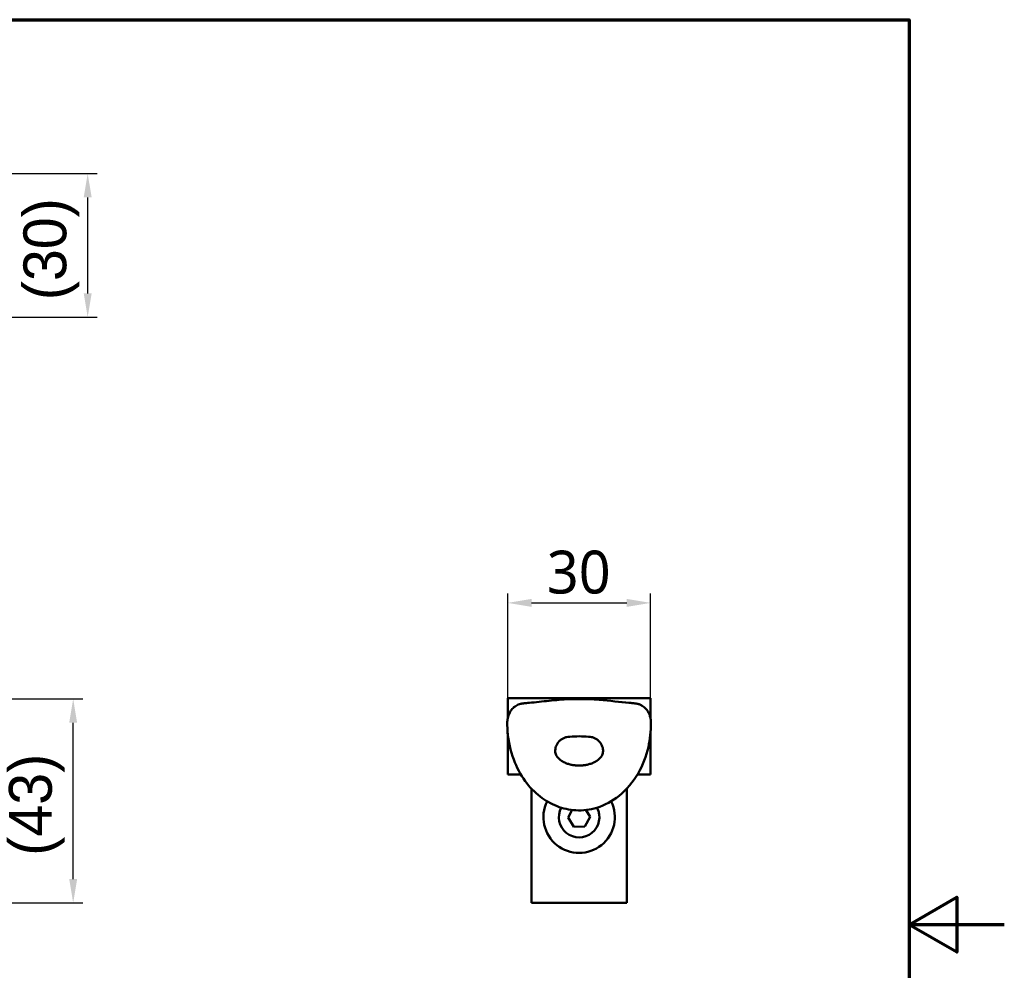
# Model space of a CAD drawing. Header units: millimetres. Extents: x 0 to 594, y 0 to 420.
# Tile 24 of 24: x 387 to 594, y 200 to 400. Entities that reach past the tile are written whole.
import ezdxf

# ---------------------------------------------------------------- set-up
doc = ezdxf.new("R2010")
doc.units = ezdxf.units.MM
doc.header["$LTSCALE"] = 2
for name, color, linetype, lineweight in [('Border (ISO)', 7, 'Continuous', 70), ('Dimension (ISO)', 7, 'Continuous', 25), ('Visible (ISO)', 7, 'Continuous', 50)]:
    doc.layers.add(name, color=color, linetype=linetype, lineweight=lineweight)
doc.styles.add('Note Text (JIS)', font='meiryo.ttc')
doc.dimstyles.new('Default (JIS)', dxfattribs={"dimscale": 2, "dimtxt": 4.5, "dimasz": 2.5, "dimexe": 1, "dimexo": 0, "dimgap": 0.8, "dimtad": 1, "dimrnd": 1e-08, "dimdsep": 46, "dimtxsty": 'Note Text (JIS)', "dimcen": 0.09, "dimdle": 10, "dimclrd": 256, "dimclre": 256, "dimclrt": 256, "dimadec": 0, "dimazin": 2, "dimtfac": 0.777778, "dimtmove": 0, "dimatfit": 3, "dimfxl": 1, "dimtolj": 1, "dimtzin": 0, "dimlwd": -1, "dimlwe": -1, "dimarcsym": 0})

# ---------------------------------------------------------------- blocks, each defined once
blk = doc.blocks.new('図面枠 既定の図面枠')
at = {"layer": 'Border (ISO)', "flags": 128}
for points in [[(10, 10), (10, 200), (287, 200), (287, 10), (10, 10)], [(297, 105), (287, 105), (292, 107.89), (292, 102.11), (287, 105)]]:
    blk.add_lwpolyline(points, dxfattribs=at)
blk = doc.blocks.new('*D7')
at = {"layer": 'Defpoints', "color": 0}
for p in [(366.22, 257.4), (398.45, 257.4), (300.32, 214.56)]:
    blk.add_point(p, dxfattribs=at)
at = {"layer": 'Dimension (ISO)'}
for p, q in [((366.22, 257.4), (400.45, 257.4)), ((398.45, 219.56), (398.45, 252.4)), ((300.32, 214.56), (400.45, 214.56))]:
    blk.add_line(p, q, dxfattribs=at)
for points in [[(397.62, 252.4), (399.28, 252.4), (398.45, 257.4)], [(397.62, 219.56), (399.28, 219.56), (398.45, 214.56)]]:
    blk.add_solid(points, dxfattribs=at)
at = {"layer": 'Dimension (ISO)', "insert": (384.96, 221.43), "char_height": 9, "attachment_point": 1, "rotation": 90, "style": 'Note Text (JIS)'}
blk.add_mtext('\\A1; \\fメイリオ|b0|i0;\\H9.0000;(43)', dxfattribs=at)
blk = doc.blocks.new('*D12')
at = {"layer": 'Defpoints', "color": 0}
for p in [(357.49, 367.7), (357.49, 337.55), (401.49, 337.55)]:
    blk.add_point(p, dxfattribs=at)
at = {"layer": 'Dimension (ISO)'}
for p, q in [((357.49, 367.7), (403.49, 367.7)), ((401.49, 362.7), (401.49, 342.55)), ((357.49, 337.55), (403.49, 337.55))]:
    blk.add_line(p, q, dxfattribs=at)
for points in [[(400.66, 362.7), (402.33, 362.7), (401.49, 367.7)], [(400.66, 342.55), (402.33, 342.55), (401.49, 337.55)]]:
    blk.add_solid(points, dxfattribs=at)
at = {"layer": 'Dimension (ISO)', "insert": (388, 338.07), "char_height": 9, "attachment_point": 1, "rotation": 90, "style": 'Note Text (JIS)'}
blk.add_mtext('\\A1; \\fメイリオ|b0|i0;\\H9.0000;(30)', dxfattribs=at)
blk = doc.blocks.new('*D24')
at = {"layer": 'Defpoints', "color": 0}
for p in [(519.71, 277.56), (489.71, 257.56), (519.71, 257.56)]:
    blk.add_point(p, dxfattribs=at)
at = {"layer": 'Dimension (ISO)'}
for p, q in [((489.71, 257.56), (489.71, 279.56)), ((519.71, 257.56), (519.71, 279.56)), ((494.71, 277.56), (514.71, 277.56))]:
    blk.add_line(p, q, dxfattribs=at)
for points in [[(494.71, 278.4), (494.71, 276.73), (489.71, 277.56)], [(514.71, 278.4), (514.71, 276.73), (519.71, 277.56)]]:
    blk.add_solid(points, dxfattribs=at)
at = {"layer": 'Dimension (ISO)', "insert": (497.92, 288.53), "char_height": 9, "attachment_point": 1, "style": 'Note Text (JIS)'}
blk.add_mtext('\\A1;30', dxfattribs=at)

msp = doc.modelspace()

# ---------------------------------------------------------------- linework, layer by layer
at = {"layer": 'Visible (ISO)'}
for p, q in [((489.706, 257.564), (489.706, 253.247)), ((519.706, 257.564), (489.706, 257.564)), ((519.706, 253.248), (519.706, 257.564)), ((489.706, 250.238), (489.706, 241.564)), ((519.706, 241.564), (519.706, 250.249)), ((489.706, 241.564), (492.447, 241.564)), ((516.966, 241.564), (519.706, 241.564)), ((494.706, 238.553), (494.706, 214.564)), ((514.706, 214.564), (514.706, 238.554)), ((502.398, 232.497), (503.254, 234.084)), ((506.12, 234.081), (507.015, 232.631)), ((503.61, 230.531), (502.398, 232.497)), ((507.015, 232.631), (505.918, 230.598)), ((505.918, 230.598), (503.61, 230.531)), ((514.706, 214.564), (494.706, 214.564))]:
    msp.add_line(p, q, dxfattribs=at)
for radius, start, end in [(7.5, 153.62085, 26.39011), (4.25, 151.86466, 28.12507)]:
    msp.add_arc((504.706, 232.564), radius, start, end, dxfattribs=at)
for points, knots in [([(489.616, 252.263), (489.616, 252.706), (489.657, 253.017), (489.798, 253.698), (489.906, 254.096), (490.228, 254.717), (490.344, 254.905), (490.686, 255.354), (490.946, 255.613), (491.52, 256.022), (491.843, 256.183), (492.221, 256.307), (492.284, 256.326), (492.4, 256.356), (492.453, 256.369), (492.556, 256.391), (492.602, 256.4), (492.673, 256.412), (492.7, 256.417), (492.778, 256.429), (492.82, 256.435), (493.019, 256.462), (493.285, 256.499), (493.833, 256.546), (494.052, 256.561), (494.285, 256.569)], [0, 0, 0, 0, 0.2043795, 0.2043795, 0.3958374, 0.3958374, 0.4748261, 0.4748261, 0.5905136, 0.5905136, 0.6996871, 0.6996871, 0.7217929, 0.7217929, 0.7429092, 0.7429092, 0.7693633, 0.7693633, 0.7964067, 0.7964067, 0.8562978, 0.8562978, 1.0390491, 1.0390491, 1.1412066, 1.1412066, 1.1412066, 1.1412066]), ([(494.183, 256.565), (494.861, 256.629), (495.584, 256.707), (497.681, 256.938), (499.097, 257.098), (503.28, 257.44), (506.187, 257.438), (511.106, 257.032), (513.298, 256.747), (515.229, 256.565)], [0.0109376, 0.0109376, 0.0109376, 0.0109376, 0.2439312, 0.2439312, 0.6821273, 0.6821273, 1.5225993, 1.5225993, 2.1865329, 2.1865329, 2.1865329, 2.1865329]), ([(515.129, 256.569), (515.425, 256.558), (515.698, 256.538), (516.132, 256.495), (516.308, 256.473), (516.494, 256.448), (516.548, 256.441), (516.642, 256.428), (516.679, 256.422), (516.768, 256.407), (516.809, 256.4), (516.896, 256.383), (516.933, 256.375), (517.031, 256.352), (517.098, 256.334), (517.255, 256.288), (517.348, 256.256), (517.62, 256.149), (517.798, 256.061), (518.261, 255.779), (518.528, 255.552), (518.981, 255.046), (519.164, 254.763), (519.425, 254.246), (519.511, 254.01), (519.659, 253.514), (519.707, 253.268), (519.77, 252.829), (519.796, 252.564), (519.796, 252.263)], [0, 0, 0, 0, 0.1294291, 0.1294291, 0.2409322, 0.2409322, 0.3099797, 0.3099797, 0.3617125, 0.3617125, 0.3908416, 0.3908416, 0.4073969, 0.4073969, 0.431548, 0.431548, 0.4631911, 0.4631911, 0.5252368, 0.5252368, 0.6351954, 0.6351954, 0.7513425, 0.7513425, 0.8612602, 0.8612602, 1.0036367, 1.0036367, 1.1425094, 1.1425094, 1.1425094, 1.1425094]), ([(519.796, 252.263), (519.796, 250.631), (519.617, 248.941), (518.802, 245.384), (518.08, 243.489), (516.056, 239.987), (514.695, 238.342), (511.708, 235.946), (510.102, 235.069), (506.997, 234.123), (505.482, 233.936), (502.664, 234.094), (501.321, 234.391), (498.798, 235.369), (497.591, 236.067), (495.327, 237.825), (494.271, 238.934), (492.373, 241.527), (491.56, 243.069), (490.274, 246.503), (489.854, 248.453), (489.642, 251.007), (489.616, 251.639), (489.616, 252.263)], [0, 0, 0, 0, 0.5071847, 0.5071847, 1.1028983, 1.1028983, 1.7217568, 1.7217568, 2.2516006, 2.2516006, 2.6957859, 2.6957859, 3.0983654, 3.0983654, 3.5078845, 3.5078845, 3.9583796, 3.9583796, 4.4721396, 4.4721396, 5.0616054, 5.0616054, 5.2554439, 5.2554439, 5.2554439, 5.2554439]), ([(502.66, 249.448), (502.474, 249.446), (502.281, 249.426), (502.087, 249.386), (501.881, 249.344), (501.675, 249.279), (501.476, 249.191), (501.277, 249.103), (501.086, 248.992), (500.91, 248.862), (500.734, 248.733), (500.573, 248.585), (500.432, 248.425), (500.291, 248.264), (500.17, 248.092), (500.071, 247.916), (499.971, 247.74), (499.893, 247.56), (499.835, 247.384), (499.776, 247.208), (499.738, 247.036), (499.714, 246.876), (499.69, 246.716), (499.681, 246.566), (499.681, 246.434)], [0, 0, 0, 0, 0.1183343, 0.1183343, 0.1183343, 0.2442866, 0.2442866, 0.2442866, 0.3702388, 0.3702388, 0.3702388, 0.496191, 0.496191, 0.496191, 0.6221433, 0.6221433, 0.6221433, 0.7480955, 0.7480955, 0.7480955, 0.8740478, 0.8740478, 0.8740478, 1, 1, 1, 1]), ([(506.678, 249.452), (506.023, 249.517), (505.365, 249.549), (504.706, 249.549), (504.047, 249.549), (503.389, 249.517), (502.734, 249.452)], [0, 0, 0, 0, 0.5, 0.5, 0.5, 1, 1, 1, 1]), ([(509.731, 246.434), (509.731, 246.566), (509.722, 246.716), (509.698, 246.876), (509.675, 247.036), (509.636, 247.208), (509.577, 247.384), (509.519, 247.56), (509.441, 247.74), (509.342, 247.916), (509.242, 248.092), (509.121, 248.264), (508.98, 248.425), (508.839, 248.585), (508.678, 248.733), (508.502, 248.862), (508.326, 248.992), (508.135, 249.103), (507.936, 249.191), (507.738, 249.279), (507.531, 249.344), (507.325, 249.386), (507.131, 249.426), (506.938, 249.446), (506.752, 249.448)], [0, 0, 0, 0, 0.1259522, 0.1259522, 0.1259522, 0.2519045, 0.2519045, 0.2519045, 0.3778567, 0.3778567, 0.3778567, 0.5038089, 0.5038089, 0.5038089, 0.6297612, 0.6297612, 0.6297612, 0.7557134, 0.7557134, 0.7557134, 0.8816657, 0.8816657, 0.8816657, 1, 1, 1, 1])]:
    msp.add_open_spline(points, degree=3, knots=knots, dxfattribs=at)
for points in [[(515.127, 256.569), (515.128, 256.569), (515.129, 256.569), (515.129, 256.569)], [(502.66, 249.448), (502.685, 249.449), (502.709, 249.45), (502.734, 249.452)], [(506.678, 249.452), (506.703, 249.45), (506.727, 249.449), (506.752, 249.448)], [(499.681, 246.434), (499.681, 246.141), (499.823, 245.592), (500.312, 244.918), (500.961, 244.392), (501.688, 244.002), (502.444, 243.725), (503.204, 243.543), (503.958, 243.441), (504.706, 243.407), (505.454, 243.441), (506.208, 243.543), (506.968, 243.725), (507.724, 244.002), (508.451, 244.392), (509.1, 244.918), (509.589, 245.592), (509.731, 246.141), (509.731, 246.434)]]:
    msp.add_open_spline(points, degree=3, dxfattribs=at)

# ---------------------------------------------------------------- block references
at = {"xscale": 2, "yscale": 2, "zscale": 2}
msp.add_blockref('図面枠 既定の図面枠', (0, 0), dxfattribs=at)

# ---------------------------------------------------------------- dimensions: what is measured, and where the dimension line sits
at = {"layer": 'Dimension (ISO)'}
for base, p1, p2, text, picture, middle in [((401.492, 337.548), (357.492, 367.698), (357.492, 337.548), ' \\fメイリオ|b0|i0;\\H9.0000;(30)', '*D12', (401.492, 352.623)), ((398.449, 257.397), (300.317, 214.564), (366.217, 257.397), ' \\fメイリオ|b0|i0;\\H9.0000;(43)', '*D7', (398.449, 235.981))]:
    dim = msp.add_linear_dim(base=base, p1=p1, p2=p2, angle=90, text=text, dimstyle='Default (JIS)', override={"dimgap": 0.8, "dimdec": 2, "dimtol": 0, "dimlim": 0, "dimtp": 0, "dimtm": 0, "dimtdec": 2, "dimtofl": 0, "dimatfit": 1}, dxfattribs=at)
    dim.commit()
    dim.dimension.update_dxf_attribs({"geometry": picture, "text_midpoint": middle, "dimtype": 160})
dim = msp.add_linear_dim(base=(519.706, 277.564), p1=(489.706, 257.564), p2=(519.706, 257.564), angle=180, dimstyle='Default (JIS)', override={"dimgap": 0.8, "dimdec": 2, "dimtol": 0, "dimlim": 0, "dimtp": 0, "dimtm": 0, "dimtdec": 2, "dimtofl": 0, "dimatfit": 1}, dxfattribs=at)
dim.commit()
dim.dimension.update_dxf_attribs({"geometry": '*D24', "text_midpoint": (504.706, 277.564), "dimtype": 160})

doc.saveas('drawing.dxf')
